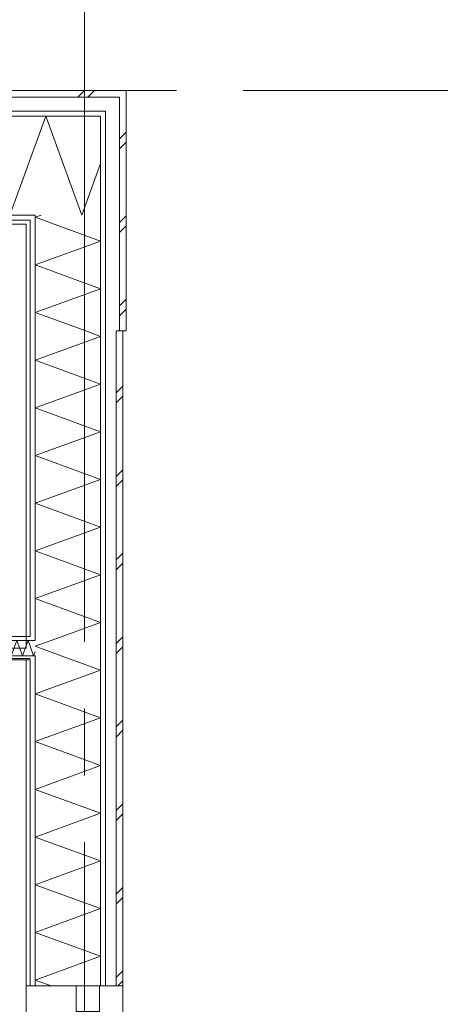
# Model space of a CAD drawing. Header units: millimetres. Extents: x -14925 to 266687, y -3550 to 35834.
# Tile 227 of 244: x 138680 to 139939, y 15265 to 18212. Entities that reach past the tile are written whole.
import ezdxf
from ezdxf.enums import TextEntityAlignment as Align

# ---------------------------------------------------------------- set-up
doc = ezdxf.new("R2010")
doc.units = ezdxf.units.MM
doc.header["$MEASUREMENT"] = 0
doc.linetypes.add('B0204', pattern=[2600, 2000, -200, 200, -200])
for name, color, linetype in [('24 Trappen', 7, 'Continuous'), ('A Stramien', 7, 'Continuous'), ('New_21 Buitenwanden', 7, 'Continuous'), ('New_21 Buitenwanden Doorsnede-arcering', 7, 'Continuous'), ('New_21 Buitenwanden Laagscheidingslijnen', 7, 'Continuous'), ('New_21 Buitenwanden Ramen', 7, 'Continuous'), ('New_22 C Binnenwanden', 7, 'Continuous'), ('New_22 C Binnenwanden Doorsnede-arcering', 7, 'Continuous'), ('New_22 C Binnenwanden Laagscheidingslijnen', 7, 'Continuous'), ('New_Z Gebruiksopp Zone omranding', 7, 'Continuous'), ('Tekst_dim 1_ 100 .DO', 7, 'Continuous')]:
    doc.layers.add(name, color=color, linetype=linetype)
doc.styles.add('GENERATED_STYLE_2', font='verdana.ttf')
doc.dimstyles.new('GENERATED_STYLE__2', dxfattribs={"dimtxt": 400, "dimasz": 380, "dimexe": 0.18, "dimexo": 0.0625, "dimgap": 0, "dimtad": 1, "dimtih": 1, "dimtoh": 1, "dimdec": 0, "dimzin": 0, "dimdsep": 46, "dimtxsty": 'GENERATED_STYLE_2', "dimblk": 'ARROWHEAD_7', "dimblk1": 'ARROWHEAD_7', "dimblk2": 'ARROWHEAD_7', "dimcen": 0.09, "dimse1": 1, "dimse2": 1, "dimclrd": 9, "dimclre": 9, "dimclrt": 9, "dimadec": 1, "dimazin": 0, "dimtfac": 1, "dimtdec": 4, "dimtmove": 0, "dimatfit": 3, "dimfxl": 1, "dimtolj": 1, "dimtzin": 0, "dimarcsym": 0})
pattern_1 = [(0, (120873.91, 0), (0, 100), [])]
pattern_2 = [(90, (120873.91, 0), (-100, 0), [])]
pattern_3 = [(90, (120873.9, 0), (-346.41, 0), [0, -200]), (90, (120700.7, 100), (-346.41, 0), [0, -200])]
pattern_4 = [(180, (120873.91, 0), (0, 100), [])]

# ---------------------------------------------------------------- blocks, each defined once
blk = doc.blocks.new('Stair_24_1', base_point=(120873.9, 0))
at = {"layer": '24 Trappen', "color": 9, "linetype": 'Continuous', "lineweight": 0}
for p, q in [((137716.8, 16296), (138698.9, 16296)), ((138698.9, 16296), (138698.9, 14670.9))]:
    blk.add_line(p, q, dxfattribs=at)
blk = doc.blocks.new('*X2571', base_point=(120873.9, 0))
at = {"layer": 'New_22 C Binnenwanden Doorsnede-arcering', "color": 7, "linetype": 'Continuous', "lineweight": 0}
for q in [(138710.9, 16337.2), (138725.9, 16320)]:
    blk.add_line((138721.6, 16308), q, dxfattribs=at)
blk = doc.blocks.new('*X2572', base_point=(120873.9, 0))
at = {"layer": 'New_22 C Binnenwanden Doorsnede-arcering', "color": 7, "linetype": 'Continuous', "lineweight": 0}
for p in [(138698.9, 16337.8), (138710.9, 16337.2)]:
    blk.add_line(p, (138704.8, 16354), dxfattribs=at)
blk = doc.blocks.new('*X2573', base_point=(120873.9, 0))
at = {"layer": 'New_22 C Binnenwanden Doorsnede-arcering', "color": 7, "linetype": 'Continuous', "lineweight": 0}
for p, q in [((137684.9, 16311.8), (137700.3, 16354)), ((137717, 16308), (137700.3, 16354)), ((137717, 16308), (137733.7, 16354)), ((137750.5, 16308), (137733.7, 16354)), ((137750.5, 16308), (137767.2, 16354)), ((137784, 16308), (137767.2, 16354)), ((137784, 16308), (137800.7, 16354)), ((137817.5, 16308), (137800.7, 16354)), ((137817.5, 16308), (137834.2, 16354)), ((137850.9, 16308), (137834.2, 16354)), ((137850.9, 16308), (137867.7, 16354)), ((137884.4, 16308), (137867.7, 16354)), ((137884.4, 16308), (137901.2, 16354)), ((137917.9, 16308), (137901.2, 16354)), ((137917.9, 16308), (137934.6, 16354)), ((137951.4, 16308), (137934.6, 16354)), ((137951.4, 16308), (137968.1, 16354)), ((137984.9, 16308), (137968.1, 16354)), ((137984.9, 16308), (138001.6, 16354)), ((138018.4, 16308), (138001.6, 16354)), ((138018.4, 16308), (138035.1, 16354)), ((138051.8, 16308), (138035.1, 16354)), ((138051.8, 16308), (138068.6, 16354)), ((138085.3, 16308), (138068.6, 16354)), ((138085.3, 16308), (138102.1, 16354)), ((138118.8, 16308), (138102.1, 16354)), ((138118.8, 16308), (138135.6, 16354)), ((138152.3, 16308), (138135.6, 16354)), ((138152.3, 16308), (138169, 16354)), ((138185.8, 16308), (138169, 16354)), ((138185.8, 16308), (138202.5, 16354)), ((138219.3, 16308), (138202.5, 16354)), ((138219.3, 16308), (138236, 16354)), ((138252.8, 16308), (138236, 16354)), ((138252.8, 16308), (138269.5, 16354)), ((138286.2, 16308), (138269.5, 16354)), ((138286.2, 16308), (138290.9, 16320.8))]:
    blk.add_line(p, q, dxfattribs=at)
blk = doc.blocks.new('*X2574', base_point=(120873.9, 0))
at = {"layer": 'New_22 C Binnenwanden Doorsnede-arcering', "color": 7, "linetype": 'Continuous', "lineweight": 0}
for p, q in [((138290.9, 16320.8), (138303, 16354)), ((138319.7, 16308), (138303, 16354)), ((138319.7, 16308), (138336.5, 16354)), ((138336.9, 16352.8), (138336.5, 16354))]:
    blk.add_line(p, q, dxfattribs=at)
blk = doc.blocks.new('*X2575', base_point=(120873.9, 0))
at = {"layer": 'New_22 C Binnenwanden Doorsnede-arcering', "color": 7, "linetype": 'Continuous', "lineweight": 0}
for p, q in [((138353.2, 16308), (138336.9, 16352.8)), ((138353.2, 16308), (138370, 16354)), ((138386.7, 16308), (138370, 16354)), ((138386.7, 16308), (138403.4, 16354)), ((138420.2, 16308), (138403.4, 16354)), ((138420.2, 16308), (138436.9, 16354)), ((138453.7, 16308), (138436.9, 16354)), ((138453.7, 16308), (138470.4, 16354)), ((138487.2, 16308), (138470.4, 16354)), ((138487.2, 16308), (138503.9, 16354)), ((138520.6, 16308), (138503.9, 16354)), ((138520.6, 16308), (138537.4, 16354)), ((138554.1, 16308), (138537.4, 16354)), ((138554.1, 16308), (138570.9, 16354)), ((138587.6, 16308), (138570.9, 16354)), ((138587.6, 16308), (138604.4, 16354)), ((138621.1, 16308), (138604.4, 16354)), ((138621.1, 16308), (138637.8, 16354)), ((138654.6, 16308), (138637.8, 16354)), ((138654.6, 16308), (138671.3, 16354)), ((138688.1, 16308), (138671.3, 16354)), ((138688.1, 16308), (138698.9, 16337.8))]:
    blk.add_line(p, q, dxfattribs=at)
blk = doc.blocks.new('Wall_386_1', base_point=(138698.9, 16331))
at = {"layer": 'New_22 C Binnenwanden Doorsnede-arcering', "linetype": 'Continuous', "lineweight": 0, "true_color": 0x000000}
h = blk.add_hatch(dxfattribs=at)
h.set_pattern_fill('325_Houtachtig_plaatmate_E0', color=18, style=0, pattern_type=2)
h.set_pattern_definition(pattern_1)
h.paths.add_polyline_path([(138278.9, 16366), (137684.9, 16366), (137684.9, 16354), (138278.9, 16354)])
h = blk.add_hatch(dxfattribs=at)
h.set_pattern_fill('325_Houtachtig_plaatmate_E0', color=18, style=0, pattern_type=2)
h.set_pattern_definition(pattern_1)
h.paths.add_polyline_path([(138290.9, 16366), (138278.9, 16366), (138278.9, 16354), (138290.9, 16354)])
h = blk.add_hatch(dxfattribs=at)
h.set_pattern_fill('325_Houtachtig_plaatmate_E0', color=18, style=0, pattern_type=2)
h.set_pattern_definition(pattern_1)
h.paths.add_polyline_path([(138348.9, 16366), (138336.9, 16366), (138336.9, 16354), (138348.9, 16354)])
h = blk.add_hatch(dxfattribs=at)
h.set_pattern_fill('325_Houtachtig_plaatmate_E0', color=18, style=0, pattern_type=2)
h.set_pattern_definition(pattern_1)
h.paths.add_polyline_path([(138348.9, 16354), (138698.9, 16354), (138698.9, 16366), (138348.9, 16366)])
h = blk.add_hatch(dxfattribs=at)
h.set_pattern_fill('325_Houtachtig_plaatmate_E0', color=18, style=0, pattern_type=2)
h.set_pattern_definition(pattern_1)
h.paths.add_polyline_path([(138698.9, 16366), (138698.9, 16354), (138710.9, 16354), (138710.9, 16366)])
h = blk.add_hatch(dxfattribs=at)
h.set_pattern_fill('325_Houtachtig_plaatmate_E0', color=18, style=0, pattern_type=2)
h.set_pattern_definition(pattern_1)
h.paths.add_polyline_path([(137684.9, 16296), (138698.9, 16296), (138698.9, 16308), (137684.9, 16308)])
h = blk.add_hatch(dxfattribs=at)
h.set_pattern_fill('325_Houtachtig_plaatmate_E0', color=18, style=0, pattern_type=2)
h.set_pattern_definition(pattern_1)
h.paths.add_polyline_path([(138698.9, 16308), (138698.9, 16296), (138710.9, 16296), (138710.9, 16308)])
at = {"layer": 'New_21 Buitenwanden Laagscheidingslijnen', "color": 1, "linetype": 'Continuous', "lineweight": 0}
for p, q in [((138710.9, 16366), (138698.9, 16366)), ((138710.9, 16354), (138698.9, 16354)), ((138725.9, 16354), (138710.9, 16354)), ((138698.9, 16308), (138710.9, 16308)), ((138698.9, 16296), (138710.9, 16296)), ((138710.9, 16308), (138725.9, 16308))]:
    blk.add_line(p, q, dxfattribs=at)
at = {"layer": 'New_22 C Binnenwanden', "color": 1, "linetype": 'Continuous', "lineweight": 0, "flags": 128}
for points in [[(138278.9, 16366), (137684.9, 16366)], [(137684.9, 16366), (137684.9, 16296)], [(138698.9, 16366), (138348.9, 16366)], [(137684.9, 16296), (138698.9, 16296)]]:
    blk.add_lwpolyline(points, dxfattribs=at)
at = {"layer": 'New_22 C Binnenwanden Laagscheidingslijnen', "color": 1, "linetype": 'Continuous', "lineweight": 0}
for p, q in [((137684.9, 16354), (138278.9, 16354)), ((138278.9, 16354), (138290.9, 16354)), ((138290.9, 16366), (138290.9, 16354)), ((138336.9, 16354), (138336.9, 16366)), ((138336.9, 16354), (138348.9, 16354)), ((138348.9, 16354), (138698.9, 16354)), ((137684.9, 16308), (138290.9, 16308)), ((138290.9, 16308), (138336.9, 16308)), ((138336.9, 16308), (138698.9, 16308))]:
    blk.add_line(p, q, dxfattribs=at)
at = {"layer": 'New_22 C Binnenwanden', "color": 1, "lineweight": 0}
for name in ['*X2573', '*X2574', '*X2575', '*X2572', '*X2571']:
    blk.add_blockref(name, (120873.9, 0), dxfattribs=at)
blk = doc.blocks.new('*X2709', base_point=(120873.9, 0))
at = {"layer": 'New_21 Buitenwanden Doorsnede-arcering', "color": 7, "linetype": 'Continuous', "lineweight": 0}
for p, q in [((138978.9, 17855), (138998.9, 17875)), ((138978.9, 17825), (138998.9, 17845)), ((138978.9, 17605), (138998.9, 17625)), ((138978.9, 17575), (138998.9, 17595)), ((138978.9, 17355), (138998.9, 17375)), ((138978.9, 17325), (138998.9, 17345))]:
    blk.add_line(p, q, dxfattribs=at)
blk = doc.blocks.new('*X2711', base_point=(120873.9, 0))
at = {"layer": 'New_21 Buitenwanden Doorsnede-arcering', "color": 7, "linetype": 'Continuous', "lineweight": 0}
for p, q in [((138743.7, 17627), (138725.9, 17620.5)), ((138921.9, 17549.2), (138725.9, 17620.5)), ((138921.9, 17549.2), (138725.9, 17477.9)), ((138921.9, 17406.5), (138725.9, 17477.9)), ((138921.9, 17406.5), (138725.9, 17335.2)), ((138877.5, 17280), (138725.9, 17335.2))]:
    blk.add_line(p, q, dxfattribs=at)
blk = doc.blocks.new('Wall_407_1', base_point=(138698.9, 17600))
at = {"layer": 'New_21 Buitenwanden Doorsnede-arcering', "linetype": 'Continuous', "lineweight": 0, "true_color": 0x000000}
h = blk.add_hatch(dxfattribs=at)
h.set_pattern_fill('325_Houtachtig_plaatmate_E0', color=18, style=0, pattern_type=2)
h.set_pattern_definition(pattern_2)
h.paths.add_polyline_path([(138921.9, 17923), (138936.9, 17923), (138936.9, 17938), (138921.9, 17938)])
h = blk.add_hatch(dxfattribs=at)
h.set_pattern_fill('325_Houtachtig_plaatmate_E0', color=18, style=0, pattern_type=2)
h.set_pattern_definition(pattern_2)
h.paths.add_polyline_path([(138921.9, 17897.3), (138936.9, 17917.3), (138936.9, 17923), (138921.9, 17923)])
h = blk.add_hatch(dxfattribs=at)
h.set_pattern_fill('325_Houtachtig_plaatmate_E0', color=18, style=0, pattern_type=2)
h.set_pattern_definition(pattern_2)
h.paths.add_polyline_path([(138936.9, 17280), (138936.9, 17917.3), (138921.9, 17897.3), (138921.9, 17280)])
h = blk.add_hatch(dxfattribs=at)
h.set_pattern_fill('325_Houtachtig_plaatmate_E0', color=18, style=0, pattern_type=2)
h.set_pattern_definition(pattern_2)
h.paths.add_polyline_path([(138710.9, 17616), (138719.2, 17627), (138710.9, 17627)])
h = blk.add_hatch(dxfattribs=at)
h.set_pattern_fill('325_Houtachtig_plaatmate_E0', color=18, style=0, pattern_type=2)
h.set_pattern_definition(pattern_2)
h.paths.add_polyline_path([(138719.2, 17627), (138710.9, 17616), (138710.9, 17612), (138725.9, 17612), (138725.9, 17627)])
h = blk.add_hatch(dxfattribs=at)
h.set_pattern_fill('720_Gips_0001', color=18, style=0, pattern_type=2)
h.set_pattern_definition(pattern_3)
h.paths.add_polyline_path([(138698.9, 17600), (138707.9, 17612), (138698.9, 17612)])
h = blk.add_hatch(dxfattribs=at)
h.set_pattern_fill('720_Gips_0001', color=18, style=0, pattern_type=2)
h.set_pattern_definition(pattern_3)
h.paths.add_polyline_path([(138698.9, 17600), (138710.9, 17600), (138710.9, 17612), (138707.9, 17612)])
h = blk.add_hatch(dxfattribs=at)
h.set_pattern_fill('720_Gips_0001', color=18, style=0, pattern_type=2)
h.set_pattern_definition(pattern_3)
h.paths.add_polyline_path([(138698.9, 17600), (138698.9, 17280), (138710.9, 17280), (138710.9, 17600)])
h = blk.add_hatch(dxfattribs=at)
h.set_pattern_fill('325_Houtachtig_plaatmate_E0', color=18, style=0, pattern_type=2)
h.set_pattern_definition(pattern_2)
h.paths.add_polyline_path([(138710.9, 17612), (138710.9, 17280), (138725.9, 17280), (138725.9, 17612)])
at = {"layer": 'New_21 Buitenwanden', "color": 9, "linetype": 'Continuous', "lineweight": 0, "flags": 128}
for points in [[(138998.9, 18000), (138978.9, 18000)], [(138998.9, 17280), (138998.9, 18000)], [(138698.9, 17600), (138698.9, 17280)], [(138978.9, 17280), (138968.9, 17280)], [(138998.9, 17280), (138978.9, 17280)]]:
    blk.add_lwpolyline(points, dxfattribs=at)
at = {"layer": 'New_21 Buitenwanden Laagscheidingslijnen', "color": 9, "linetype": 'Continuous', "lineweight": 0}
for p, q in [((138978.9, 17980), (138936.9, 17980)), ((138978.9, 17973.3), (138978.9, 17980)), ((138978.9, 17938), (138978.9, 17973.3)), ((138936.9, 17938), (138921.9, 17938)), ((138921.9, 17897.3), (138921.9, 17923)), ((138936.9, 17923), (138936.9, 17938)), ((138936.9, 17917.3), (138936.9, 17923)), ((138936.9, 17280), (138936.9, 17917.3)), ((138978.9, 17280), (138978.9, 17938)), ((138921.9, 17627), (138921.9, 17897.3)), ((138719.2, 17627), (138710.9, 17627)), ((138719.2, 17627), (138725.9, 17627)), ((138725.9, 17612), (138725.9, 17627)), ((138921.9, 17280), (138921.9, 17627)), ((138707.9, 17612), (138698.9, 17612)), ((138707.9, 17612), (138710.9, 17612)), ((138710.9, 17600), (138710.9, 17612)), ((138710.9, 17280), (138710.9, 17600)), ((138725.9, 17280), (138725.9, 17612))]:
    blk.add_line(p, q, dxfattribs=at)
at = {"layer": 'New_21 Buitenwanden', "color": 1, "lineweight": 0}
for name in ['*X2709', '*X2711']:
    blk.add_blockref(name, (120873.9, 0), dxfattribs=at)
blk = doc.blocks.new('*X3472', base_point=(120873.9, 0))
at = {"layer": 'New_21 Buitenwanden Doorsnede-arcering', "color": 7, "linetype": 'Continuous', "lineweight": 0}
for p in [(138921.9, 17781.5), (138817.8, 17758.5)]:
    blk.add_line(p, (138865.7, 17627), dxfattribs=at)
blk = doc.blocks.new('*X3474', base_point=(120873.9, 0))
at = {"layer": 'New_21 Buitenwanden Doorsnede-arcering', "color": 7, "linetype": 'Continuous', "lineweight": 0}
for p, q in [((138353.9, 17980), (138373.9, 18000)), ((138383.9, 17980), (138403.9, 18000)), ((138603.9, 17980), (138623.9, 18000)), ((138633.9, 17980), (138653.9, 18000)), ((138853.9, 17980), (138873.9, 18000)), ((138883.9, 17980), (138903.9, 18000))]:
    blk.add_line(p, q, dxfattribs=at)
blk = doc.blocks.new('*X3475', base_point=(120873.9, 0))
at = {"layer": 'New_21 Buitenwanden Doorsnede-arcering', "color": 7, "linetype": 'Continuous', "lineweight": 0}
for q in [(138725.9, 17835), (138817.8, 17758.5)]:
    blk.add_line((138758, 17923), q, dxfattribs=at)
blk = doc.blocks.new('*X3476', base_point=(120873.9, 0))
at = {"layer": 'New_21 Buitenwanden Doorsnede-arcering', "color": 7, "linetype": 'Continuous', "lineweight": 0}
for p, q in [((138542.5, 17923), (138434.7, 17627)), ((138542.5, 17923), (138650.2, 17627)), ((138336.9, 17895.8), (138434.7, 17627)), ((138725.9, 17835), (138650.2, 17627))]:
    blk.add_line(p, q, dxfattribs=at)
blk = doc.blocks.new('*X3477', base_point=(120873.9, 0))
at = {"layer": 'New_21 Buitenwanden Doorsnede-arcering', "color": 7, "linetype": 'Continuous', "lineweight": 0}
for q in [(138290.9, 17823.8), (138336.9, 17895.8)]:
    blk.add_line((138327, 17923), q, dxfattribs=at)
blk = doc.blocks.new('*X3478', base_point=(120873.9, 0))
at = {"layer": 'New_21 Buitenwanden Doorsnede-arcering', "color": 7, "linetype": 'Continuous', "lineweight": 0}
blk.add_line((138290.9, 17823.8), (138278.9, 17790.8), dxfattribs=at)
blk = doc.blocks.new('Wall_535_1', base_point=(138698.9, 17600))
at = {"layer": 'New_21 Buitenwanden Doorsnede-arcering', "linetype": 'Continuous', "lineweight": 0, "true_color": 0x000000}
h = blk.add_hatch(dxfattribs=at)
h.set_pattern_fill('325_Houtachtig_plaatmate_E0', color=18, style=0, pattern_type=2)
h.set_pattern_definition(pattern_4)
h.paths.add_polyline_path([(138921.9, 17938), (138278.9, 17938), (138278.9, 17923), (138921.9, 17923)])
h = blk.add_hatch(dxfattribs=at)
h.set_pattern_fill('325_Houtachtig_plaatmate_E0', color=18, style=0, pattern_type=2)
h.set_pattern_definition(pattern_4)
h.paths.add_polyline_path([(138278.9, 17612), (138290.9, 17612), (138290.9, 17627), (138278.9, 17627)])
h = blk.add_hatch(dxfattribs=at)
h.set_pattern_fill('325_Houtachtig_plaatmate_E0', color=18, style=0, pattern_type=2)
h.set_pattern_definition(pattern_4)
h.paths.add_polyline_path([(138336.9, 17612), (138348.9, 17612), (138348.9, 17627), (138336.9, 17627)])
h = blk.add_hatch(dxfattribs=at)
h.set_pattern_fill('325_Houtachtig_plaatmate_E0', color=18, style=0, pattern_type=2)
h.set_pattern_definition(pattern_4)
h.paths.add_polyline_path([(138348.9, 17612), (138707.9, 17612), (138710.9, 17616), (138710.9, 17627), (138348.9, 17627)])
h = blk.add_hatch(dxfattribs=at)
h.set_pattern_fill('720_Gips_0001', color=18, style=0, pattern_type=2)
h.set_pattern_definition([(180, (120873.9, 0), (0, 346.41), [0, -200]), (180, (120773.9, -173.2), (0, 346.41), [0, -200])])
h.paths.add_polyline_path([(138348.9, 17600), (138698.9, 17600), (138698.9, 17612), (138348.9, 17612)])
h = blk.add_hatch(dxfattribs=at)
h.set_pattern_fill('325_Houtachtig_plaatmate_E0', color=18, style=0, pattern_type=2)
h.set_pattern_definition(pattern_4)
h.paths.add_polyline_path([(138710.9, 17612), (138710.9, 17616), (138707.9, 17612)])
at = {"layer": 'New_21 Buitenwanden', "color": 9, "linetype": 'Continuous', "lineweight": 0, "flags": 128}
for points in [[(138978.9, 18000), (138278.9, 18000)], [(138278.9, 18000), (138278.9, 17980)], [(138278.9, 17980), (138278.9, 17970)], [(138348.9, 17600), (138698.9, 17600)]]:
    blk.add_lwpolyline(points, dxfattribs=at)
at = {"layer": 'New_21 Buitenwanden Laagscheidingslijnen', "color": 9, "linetype": 'Continuous', "lineweight": 0}
for p, q in [((138936.9, 17980), (138278.9, 17980)), ((138978.9, 17980), (138936.9, 17980)), ((138921.9, 17938), (138278.9, 17938)), ((138290.9, 17923), (138278.9, 17923)), ((138336.9, 17923), (138290.9, 17923)), ((138725.9, 17923), (138336.9, 17923)), ((138921.9, 17923), (138725.9, 17923)), ((138936.9, 17938), (138921.9, 17938)), ((138921.9, 17897.3), (138921.9, 17923)), ((138921.9, 17627), (138921.9, 17897.3)), ((138290.9, 17627), (138278.9, 17627)), ((138348.9, 17627), (138336.9, 17627)), ((138710.9, 17627), (138348.9, 17627)), ((138719.2, 17627), (138710.9, 17627)), ((138719.2, 17627), (138725.9, 17627)), ((138698.9, 17612), (138348.9, 17612)), ((138707.9, 17612), (138698.9, 17612)), ((138707.9, 17612), (138710.9, 17612))]:
    blk.add_line(p, q, dxfattribs=at)
at = {"layer": 'New_21 Buitenwanden Laagscheidingslijnen', "color": 1, "linetype": 'Continuous', "lineweight": 0}
for p, q in [((138290.9, 17627), (138290.9, 17612)), ((138336.9, 17612), (138336.9, 17627)), ((138278.9, 17612), (138278.9, 17600)), ((138348.9, 17600), (138348.9, 17612))]:
    blk.add_line(p, q, dxfattribs=at)
at = {"layer": 'New_21 Buitenwanden', "color": 1, "lineweight": 0}
for name in ['*X3474', '*X3477', '*X3476', '*X3475', '*X3478', '*X3472']:
    blk.add_blockref(name, (120873.9, 0), dxfattribs=at)
blk = doc.blocks.new('*X3669', base_point=(120873.9, 0))
at = {"layer": 'New_21 Buitenwanden Doorsnede-arcering', "color": 7, "linetype": 'Continuous', "lineweight": 0}
for p, q in [((138968.9, 17095), (138973.9, 17100)), ((138973.9, 17100), (138988.9, 17115)), ((138968.9, 17065), (138988.9, 17085)), ((138968.9, 16845), (138988.9, 16865)), ((138968.9, 16815), (138988.9, 16835)), ((138968.9, 16595), (138973.9, 16600)), ((138973.9, 16600), (138988.9, 16615)), ((138968.9, 16565), (138988.9, 16585)), ((138968.9, 16345), (138988.9, 16365)), ((138968.9, 16315), (138988.9, 16335)), ((138968.9, 16095), (138973.9, 16100)), ((138973.9, 16100), (138988.9, 16115)), ((138968.9, 16065), (138988.9, 16085)), ((138968.9, 15845), (138988.9, 15865)), ((138968.9, 15815), (138988.9, 15835)), ((138968.9, 15595), (138973.9, 15600)), ((138973.9, 15600), (138988.9, 15615)), ((138968.9, 15565), (138988.9, 15585)), ((138968.9, 15345), (138988.9, 15365)), ((138973.9, 15320), (138988.9, 15335))]:
    blk.add_line(p, q, dxfattribs=at)
blk = doc.blocks.new('*X3673', base_point=(120873.9, 0))
at = {"layer": 'New_21 Buitenwanden Doorsnede-arcering', "color": 7, "linetype": 'Continuous', "lineweight": 0}
for p, q in [((138921.9, 16265.1), (138804, 16308)), ((138921.9, 16265.1), (138725.9, 16193.8)), ((138921.9, 16122.4), (138725.9, 16193.8)), ((138921.9, 16122.4), (138725.9, 16051.1)), ((138921.9, 15979.7), (138725.9, 16051.1)), ((138921.9, 15979.7), (138725.9, 15908.4)), ((138921.9, 15837.1), (138725.9, 15908.4)), ((138921.9, 15837.1), (138725.9, 15765.7)), ((138921.9, 15694.4), (138725.9, 15765.7)), ((138921.9, 15694.4), (138725.9, 15623.1)), ((138921.9, 15551.7), (138725.9, 15623.1)), ((138921.9, 15551.7), (138725.9, 15480.4)), ((138921.9, 15409), (138725.9, 15480.4)), ((138921.9, 15409), (138725.9, 15337.7)), ((138774.6, 15320), (138725.9, 15337.7))]:
    blk.add_line(p, q, dxfattribs=at)
blk = doc.blocks.new('*X3674', base_point=(120873.9, 0))
at = {"layer": 'New_21 Buitenwanden Doorsnede-arcering', "color": 7, "linetype": 'Continuous', "lineweight": 0}
for p in [(138774.2, 16354), (138804, 16308)]:
    blk.add_line(p, (138725.9, 16336.4), dxfattribs=at)
blk = doc.blocks.new('*X3675', base_point=(120873.9, 0))
at = {"layer": 'New_21 Buitenwanden Doorsnede-arcering', "color": 7, "linetype": 'Continuous', "lineweight": 0}
for p, q in [((138921.9, 17263.8), (138877.5, 17280)), ((138921.9, 17263.8), (138725.9, 17192.5)), ((138921.9, 17121.2), (138725.9, 17192.5)), ((138921.9, 17121.2), (138725.9, 17049.8)), ((138921.9, 16978.5), (138725.9, 17049.8)), ((138921.9, 16978.5), (138725.9, 16907.1)), ((138921.9, 16835.8), (138725.9, 16907.1)), ((138921.9, 16835.8), (138725.9, 16764.5)), ((138921.9, 16693.1), (138725.9, 16764.5)), ((138921.9, 16693.1), (138725.9, 16621.8)), ((138921.9, 16550.5), (138725.9, 16621.8)), ((138921.9, 16550.5), (138725.9, 16479.1)), ((138921.9, 16407.8), (138725.9, 16479.1)), ((138921.9, 16407.8), (138774.2, 16354))]:
    blk.add_line(p, q, dxfattribs=at)
blk = doc.blocks.new('Rnx horizontaal 26[60]_1', base_point=(120873.9, 0))
at = {"layer": 'New_21 Buitenwanden Ramen', "color": 7, "linetype": 'Continuous', "lineweight": 0}
for p, q in [((138698.9, 15320), (138698.9, 15332)), ((138698.9, 15320), (138698.9, 15332)), ((138698.9, 15320), (138698.9, 14720)), ((138710.9, 15320), (138698.9, 15320)), ((138710.9, 15320), (138698.9, 15320)), ((138725.9, 15320), (138710.9, 15320)), ((138725.9, 15320), (138710.9, 15320)), ((138848.9, 15320), (138725.9, 15320)), ((138848.9, 15320), (138725.9, 15320)), ((138848.9, 15244), (138848.9, 15320)), ((138918.9, 15320), (138848.9, 15320)), ((138918.9, 15320), (138848.9, 15320)), ((138918.9, 15320), (138918.9, 14720)), ((138918.9, 15320), (138918.9, 15244)), ((138921.9, 15320), (138918.9, 15320)), ((138936.9, 15320), (138921.9, 15320)), ((138968.9, 15320), (138936.9, 15320)), ((138988.9, 15320), (138968.9, 15320)), ((138988.9, 15320), (138988.9, 14720)), ((138918.9, 15244), (138848.9, 15244)), ((138848.9, 14796), (138848.9, 15244)), ((138883.9, 15244), (138883.9, 14796)), ((138918.9, 15244), (138918.9, 14796)), ((138848.9, 14720), (138848.9, 14796)), ((138848.9, 14796), (138918.9, 14796)), ((138918.9, 14796), (138918.9, 14720)), ((138710.9, 14720), (138698.9, 14720)), ((138710.9, 14720), (138698.9, 14720)), ((138698.9, 14720), (138698.9, 14708)), ((138698.9, 14720), (138698.9, 14708)), ((138725.9, 14720), (138710.9, 14720)), ((138725.9, 14720), (138710.9, 14720)), ((138848.9, 14720), (138725.9, 14720)), ((138848.9, 14720), (138725.9, 14720)), ((138918.9, 14720), (138848.9, 14720)), ((138918.9, 14720), (138848.9, 14720)), ((138921.9, 14720), (138918.9, 14720)), ((138936.9, 14720), (138921.9, 14720)), ((138968.9, 14720), (138936.9, 14720)), ((138988.9, 14720), (138968.9, 14720))]:
    blk.add_line(p, q, dxfattribs=at)
for p in [(138918.9, 15320), (138918.9, 14720)]:
    blk.add_point(p, dxfattribs=at)
blk = doc.blocks.new('Wall_571_1', base_point=(138698.9, 17280))
at = {"layer": 'New_21 Buitenwanden Doorsnede-arcering', "linetype": 'Continuous', "lineweight": 0, "true_color": 0x000000}
h = blk.add_hatch(dxfattribs=at)
h.set_pattern_fill('720_Gips_0001', color=18, style=0, pattern_type=2)
h.set_pattern_definition(pattern_3)
h.paths.add_polyline_path([(138710.9, 16366), (138710.9, 17280), (138698.9, 17280), (138698.9, 16366)])
h = blk.add_hatch(dxfattribs=at)
h.set_pattern_fill('325_Houtachtig_plaatmate_E0', color=18, style=0, pattern_type=2)
h.set_pattern_definition(pattern_2)
h.paths.add_polyline_path([(138725.9, 16366), (138725.9, 17280), (138710.9, 17280), (138710.9, 16366)])
h = blk.add_hatch(dxfattribs=at)
h.set_pattern_fill('325_Houtachtig_plaatmate_E0', color=18, style=0, pattern_type=2)
h.set_pattern_definition(pattern_2)
h.paths.add_polyline_path([(138921.9, 17280), (138921.9, 15320), (138936.9, 15320), (138936.9, 17280)])
h = blk.add_hatch(dxfattribs=at)
h.set_pattern_fill('325_Houtachtig_plaatmate_E0', color=18, style=0, pattern_type=2)
h.set_pattern_definition(pattern_2)
h.paths.add_polyline_path([(138710.9, 16366), (138710.9, 16354), (138725.9, 16354), (138725.9, 16366)])
h = blk.add_hatch(dxfattribs=at)
h.set_pattern_fill('720_Gips_0001', color=18, style=0, pattern_type=2)
h.set_pattern_definition(pattern_3)
h.paths.add_polyline_path([(138710.9, 16296), (138698.9, 16296), (138698.9, 15320), (138710.9, 15320)])
h = blk.add_hatch(dxfattribs=at)
h.set_pattern_fill('325_Houtachtig_plaatmate_E0', color=18, style=0, pattern_type=2)
h.set_pattern_definition(pattern_2)
h.paths.add_polyline_path([(138710.9, 16308), (138710.9, 16296), (138725.9, 16296), (138725.9, 16308)])
h = blk.add_hatch(dxfattribs=at)
h.set_pattern_fill('325_Houtachtig_plaatmate_E0', color=18, style=0, pattern_type=2)
h.set_pattern_definition(pattern_2)
h.paths.add_polyline_path([(138725.9, 16296), (138710.9, 16296), (138710.9, 15320), (138725.9, 15320)])
at = {"layer": 'New_21 Buitenwanden', "color": 9, "linetype": 'Continuous', "lineweight": 0}
for p, q in [((138698.9, 15320), (138698.9, 15332)), ((138710.9, 15320), (138698.9, 15320)), ((138725.9, 15320), (138710.9, 15320)), ((138848.9, 15320), (138725.9, 15320)), ((138918.9, 15320), (138848.9, 15320)), ((138921.9, 15320), (138918.9, 15320)), ((138936.9, 15320), (138921.9, 15320)), ((138968.9, 15320), (138936.9, 15320)), ((138988.9, 15320), (138968.9, 15320))]:
    blk.add_line(p, q, dxfattribs=at)
at = {"layer": 'New_21 Buitenwanden', "color": 9, "linetype": 'Continuous', "lineweight": 0, "flags": 128}
for points in [[(138698.9, 17280), (138698.9, 16366)], [(138978.9, 17280), (138968.9, 17280)], [(138988.9, 15320), (138988.9, 17280)], [(138698.9, 16296), (138698.9, 15320)]]:
    blk.add_lwpolyline(points, dxfattribs=at)
at = {"layer": 'New_21 Buitenwanden Laagscheidingslijnen', "color": 9, "linetype": 'Continuous', "lineweight": 0}
for p, q in [((138710.9, 16366), (138710.9, 17280)), ((138725.9, 16366), (138725.9, 17280)), ((138921.9, 16354), (138921.9, 17280)), ((138936.9, 15320), (138936.9, 17280)), ((138968.9, 15320), (138968.9, 17280)), ((138725.9, 16354), (138725.9, 16366)), ((138921.9, 16308), (138921.9, 16354)), ((138710.9, 15320), (138710.9, 16296)), ((138725.9, 16296), (138725.9, 16308)), ((138725.9, 15320), (138725.9, 16296)), ((138921.9, 15320), (138921.9, 16308))]:
    blk.add_line(p, q, dxfattribs=at)
at = {"layer": 'New_21 Buitenwanden Laagscheidingslijnen', "color": 1, "linetype": 'Continuous', "lineweight": 0}
for p, q in [((138710.9, 16366), (138698.9, 16366)), ((138725.9, 16354), (138710.9, 16354)), ((138698.9, 16296), (138710.9, 16296)), ((138710.9, 16308), (138725.9, 16308))]:
    blk.add_line(p, q, dxfattribs=at)
at = {"layer": 'New_21 Buitenwanden', "color": 1, "lineweight": 0}
for name in ['*X3675', '*X3669', '*X3674', '*X3673']:
    blk.add_blockref(name, (120873.9, 0), dxfattribs=at)
at = {"layer": 'New_21 Buitenwanden Ramen', "color": 7, "linetype": 'Continuous', "lineweight": 0}
blk.add_blockref('Rnx horizontaal 26[60]_1', (120873.9, 0), dxfattribs=at)
blk = doc.blocks.new('Standard grid marker_2')
at = {"layer": 'A Stramien', "color": 7, "linetype": 'B0204', "lineweight": 0}
blk.add_line((1000, 0), (24500, 0), dxfattribs=at)
at = {"layer": 'A Stramien', "color": 9, "lineweight": 0, "style": 'GENERATED_STYLE_2'}
blk.add_attdef('AC_MarkerText_1', text='', height=400, rotation=90, dxfattribs=at).set_placement((-948.6, -142.5), align=Align.TOP_CENTER)
blk = doc.blocks.new('Standard grid marker_3')
at = {"layer": 'A Stramien', "color": 7, "linetype": 'B0204', "lineweight": 0}
blk.add_line((1000, 0), (46550, 0), dxfattribs=at)
at = {"layer": 'A Stramien', "color": 9, "lineweight": 0, "style": 'GENERATED_STYLE_2'}
for tag, p in [('AC_MarkerText_1_0', (-600, 206.1)), ('AC_MarkerText_1_1', (48150, 206.1))]:
    blk.add_attdef(tag, text='', height=400, dxfattribs=at).set_placement(p, align=Align.TOP_CENTER)
blk = doc.blocks.new('*D3818', base_point=(120873.9, 0))
at = {"layer": 'Tekst_dim 1_ 100 .DO', "color": 9, "linetype": 'Continuous', "lineweight": 0}
for p, q in [((134373.9, 19125), (134373.9, 19875)), ((138873.9, 19125), (138873.9, 19875)), ((129973.9, 19500), (134473.9, 19500)), ((134473.9, 19500), (138973.9, 19500))]:
    blk.add_line(p, q, dxfattribs=at)
for centre in [(134373.9, 19500), (138873.9, 19500)]:
    blk.add_circle(centre, 100, dxfattribs=at)
at = {"layer": 'Tekst_dim 1_ 100 .DO', "color": 9, "lineweight": 0, "insert": (135826.6, 19580), "char_height": 400, "attachment_point": 7, "style": 'GENERATED_STYLE_2'}
blk.add_mtext('\\A1;{\\pql;\\fVerdana|b0|i0|c0|p0;\\W1.000000;4.500}', dxfattribs=at)
blk = doc.blocks.new('ARROWHEAD_7')
at = {"color": 0, "linetype": 'Continuous', "lineweight": 0}
for p, q in [((0, -0.25), (0, 0.25)), ((0, 0), (-1, 0)), ((-0.25, 0), (0.25, 0))]:
    blk.add_line(p, q, dxfattribs=at)
blk.add_circle((0, 0), 0.25, dxfattribs=at)
blk = doc.blocks.new('*D3819', base_point=(120873.9, 0))
at = {"layer": 'Tekst_dim 1_ 100 .DO', "color": 9, "linetype": 'Continuous', "lineweight": 0}
for p, q in [((138873.9, 19125), (138873.9, 19875)), ((134473.9, 19500), (138973.9, 19500)), ((138973.9, 19500), (139098.9, 19500))]:
    blk.add_line(p, q, dxfattribs=at)
blk.add_circle((138873.9, 19500), 100, dxfattribs=at)
blk = doc.blocks.new('*D3820', base_point=(120873.9, 0))
at = {"layer": 'Tekst_dim 1_ 100 .DO', "color": 9, "linetype": 'Continuous', "lineweight": 0}
for p, q in [((138998.9, 19125), (138998.9, 19875)), ((141398.9, 19125), (141398.9, 19875)), ((138973.9, 19500), (139098.9, 19500)), ((139098.9, 19500), (141498.9, 19500))]:
    blk.add_line(p, q, dxfattribs=at)
for centre in [(138998.9, 19500), (141398.9, 19500)]:
    blk.add_circle(centre, 100, dxfattribs=at)
at = {"layer": 'Tekst_dim 1_ 100 .DO', "color": 9, "lineweight": 0, "char_height": 400, "attachment_point": 7, "style": 'GENERATED_STYLE_2'}
for s, insert in [('\\A1;{\\pql;\\fVerdana|b0|i0|c0|p0;\\W1.000000;2.400}', (139401.6, 19580)), ('\\A1;{\\pql;\\fVerdana|b0|i0|c0|p0;\\W1.000000;125}', (139098.9, 19020))]:
    blk.add_mtext(s, dxfattribs=dict(at, insert=insert))

msp = doc.modelspace()

# ---------------------------------------------------------------- linework, layer by layer
at = {"layer": 'New_Z Gebruiksopp Zone omranding', "color": 51, "linetype": 'Continuous', "lineweight": 0, "true_color": 0xf8f294, "flags": 128}
msp.add_lwpolyline([(138698.9, 17600), (138313.9, 17600), (138313.9, 16331), (138698.9, 16331)], close=True, dxfattribs=at)

# ---------------------------------------------------------------- block references
at = {"layer": '24 Trappen', "color": 253, "linetype": 'Continuous', "lineweight": 0, "true_color": 0x99a3a6}
msp.add_blockref('Stair_24_1', (120873.9, 0), dxfattribs=at)
at = {"layer": 'A Stramien', "color": 1, "linetype": 'Continuous', "lineweight": 0, "zscale": 1000, "rotation": 270}
msp.add_blockref('Standard grid marker_2', (138873.9, 21950), dxfattribs=at)
at = {"layer": 'A Stramien', "color": 1, "linetype": 'Continuous', "lineweight": 0, "zscale": 1000}
msp.add_blockref('Standard grid marker_3', (107148.9, 18000), dxfattribs=at)
at = {"layer": 'New_21 Buitenwanden', "color": 1, "lineweight": 0}
for name, p in [('Wall_535_1', (138698.9, 17600)), ('Wall_407_1', (138698.9, 17600)), ('Wall_571_1', (138698.9, 17280))]:
    msp.add_blockref(name, p, dxfattribs=at)
at = {"layer": 'New_22 C Binnenwanden', "color": 1, "lineweight": 0}
msp.add_blockref('Wall_386_1', (138698.9, 16331), dxfattribs=at)

# ---------------------------------------------------------------- dimensions: what is measured, and where the dimension line sits
at = {"layer": 'Tekst_dim 1_ 100 .DO', "color": 9, "linetype": 'Continuous', "lineweight": 0}
for base, p1, p2, picture, middle in [((138873.9, 19500), (134373.9, 9250), (138873.9, 9250), '*D3818', (136496.7, 19780)), ((141398.9, 19500), (138998.9, 18000), (141398.9, 18977.9), '*D3820', (140071.7, 19780)), ((138998.9, 19500), (138873.9, 9250), (138998.9, 18000), '*D3819', (139555.5, 19220))]:
    dim = msp.add_linear_dim(base=base, p1=p1, p2=p2, dimstyle='GENERATED_STYLE__2', dxfattribs=at)
    dim.commit()
    dim.dimension.update_dxf_attribs({"geometry": picture, "text_midpoint": middle, "dimtype": 160})

doc.saveas('drawing.dxf')
